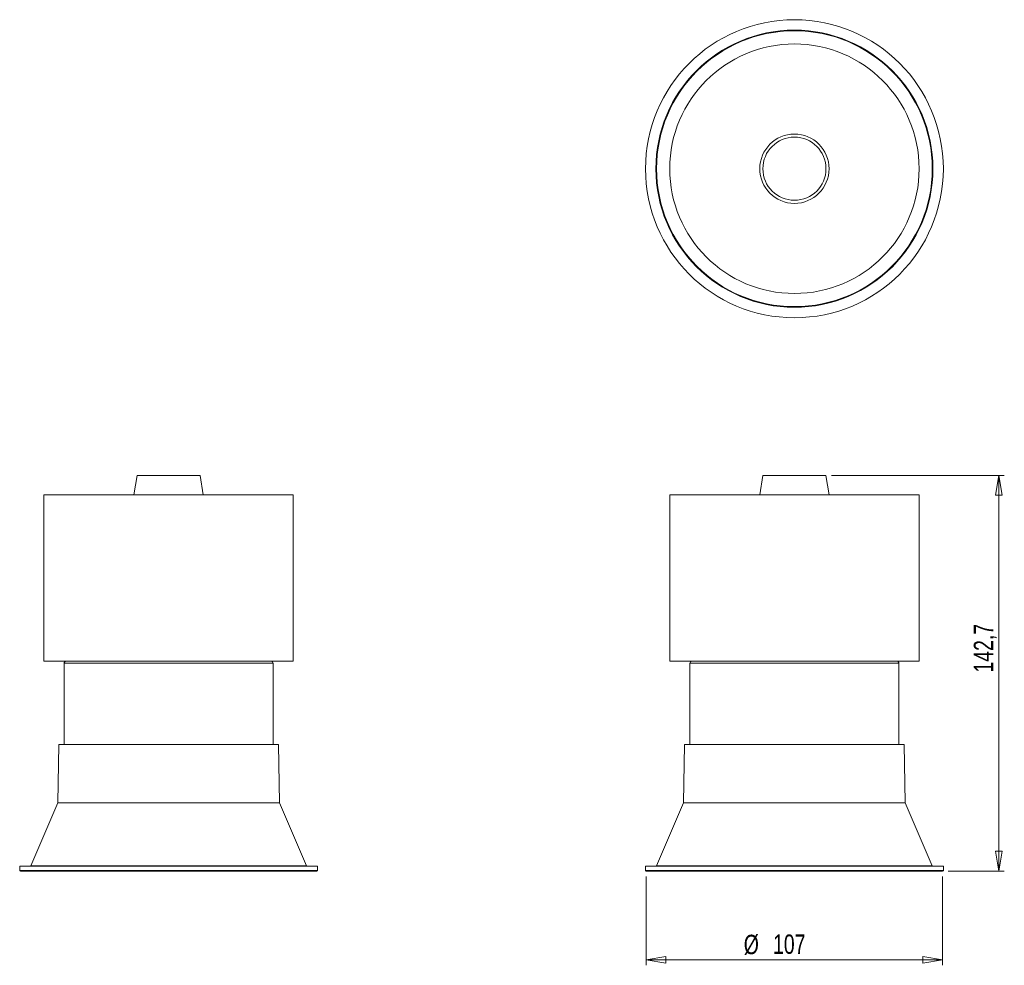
# Model space of a CAD drawing. Header units: millimetres. Extents: x 109 to 287, y 80 to 251.
import ezdxf

# ---------------------------------------------------------------- set-up
doc = ezdxf.new("R2010")
doc.units = ezdxf.units.MM
doc.styles.add('SLDTEXTSTYLE0', font='TXT', dxfattribs={"width": 0.75})
doc.dimstyles.new('SLDDIMSTYLE0', dxfattribs={"dimtxt": 3.5, "dimasz": 3.556, "dimexe": 0, "dimexo": 0.0625, "dimgap": 0.875, "dimtad": 1, "dimlfac": 2, "dimrnd": 1e-09, "dimzin": 12, "dimdsep": 46, "dimtxsty": 'SLDTEXTSTYLE0', "dimblk1": 'CLOSED', "dimblk2": 'CLOSED', "dimsah": 1, "dimcen": 0.09, "dimadec": 0, "dimazin": 3, "dimtfac": 1, "dimtofl": 0, "dimtmove": 0, "dimatfit": 3, "dimldrblk": 'CLOSED', "dimfxl": 1, "dimfrac": 2, "dimtolj": 1, "dimtzin": 12, "dimarcsym": 0})
doc.dimstyles.new('SLDDIMSTYLE1', dxfattribs={"dimtxt": 3.5, "dimasz": 3.556, "dimexe": 0, "dimexo": 0.0625, "dimgap": 0.875, "dimtad": 1, "dimdec": 1, "dimlfac": 2, "dimrnd": 1e-09, "dimzin": 12, "dimdsep": 46, "dimtxsty": 'SLDTEXTSTYLE0', "dimblk1": 'CLOSED', "dimblk2": 'CLOSED', "dimsah": 1, "dimcen": 0.09, "dimadec": 0, "dimazin": 3, "dimtfac": 1, "dimtdec": 1, "dimtofl": 0, "dimtmove": 0, "dimatfit": 3, "dimldrblk": 'CLOSED', "dimfxl": 1, "dimfrac": 2, "dimtolj": 1, "dimtzin": 12, "dimarcsym": 0})

# ---------------------------------------------------------------- blocks, each defined once
blk = doc.blocks.new('_CLOSED')
at = {"color": 0, "linetype": 'ByBlock', "lineweight": -2}
for p, q in [((-1, 0.166667), (0, 0)), ((-1, 0.166667), (-1, -0.166667)), ((0, 0), (-1, -0.166667)), ((0, 0), (-1, 0))]:
    blk.add_line(p, q, dxfattribs=at)
blk = doc.blocks.new('_D')
at = {"color": 7, "linetype": 'Continuous', "lineweight": 0}
for p, q in [((222.05, 96.46), (222.05, 80.46)), ((275.55, 96.46), (275.55, 80.46)), ((275.55, 81.46), (222.05, 81.46))]:
    blk.add_line(p, q, dxfattribs=at)
at = {"color": 7, "linetype": 'Continuous', "lineweight": 0, "xscale": 3.556, "yscale": 3.556, "rotation": 180}
blk.add_blockref('_CLOSED', (222.05, 81.46), dxfattribs=at)
at = {"color": 7, "linetype": 'Continuous', "lineweight": 0, "xscale": 3.556, "yscale": 3.556}
blk.add_blockref('_CLOSED', (275.55, 81.46), dxfattribs=at)
at = {"color": 7, "linetype": 'Continuous', "lineweight": 0, "char_height": 3.5, "attachment_point": 1, "style": 'SLDTEXTSTYLE0'}
for s, insert in [('%%c', (239.66, 85.97)), ('107', (244.94, 86.02))]:
    blk.add_mtext(s, dxfattribs=dict(at, insert=insert))
blk = doc.blocks.new('_D_1')
at = {"color": 7, "linetype": 'Continuous', "lineweight": 0}
for p, q in [((255.5, 168.81), (286.68, 168.81)), ((285.68, 168.81), (285.68, 97.46)), ((276.55, 97.46), (286.68, 97.46))]:
    blk.add_line(p, q, dxfattribs=at)
at = {"color": 7, "linetype": 'Continuous', "lineweight": 0, "xscale": 3.556, "yscale": 3.556}
for p, rotation in [((285.68, 168.81), 90), ((285.68, 97.46), 270)]:
    blk.add_blockref('_CLOSED', p, dxfattribs=dict(at, rotation=rotation))
at = {"color": 7, "linetype": 'Continuous', "lineweight": 0, "insert": (281.17, 133.25), "char_height": 3.5, "attachment_point": 1, "rotation": 90, "style": 'SLDTEXTSTYLE0'}
blk.add_mtext('142,7', dxfattribs=at)

msp = doc.modelspace()

# ---------------------------------------------------------------- linework, layer by layer
at = {"color": 7, "linetype": 'Continuous', "lineweight": 15}
for p, q in [((130.1807, 168.8092), (129.6264, 165.3092)), ((130.1807, 168.8092), (141.5417, 168.8092)), ((141.5417, 168.8092), (141.572, 168.8092)), ((142.1264, 165.3092), (141.572, 168.8092)), ((243.1068, 168.8092), (242.5524, 165.3092)), ((243.1068, 168.8092), (248.2155, 168.8092)), ((248.2155, 168.8092), (254.4981, 168.8092)), ((255.0524, 165.3092), (254.4981, 168.8092)), ((113.3764, 165.3092), (113.3764, 135.3092)), ((113.3764, 165.3092), (158.2566, 165.3092)), ((158.2566, 165.3092), (158.3764, 165.3092)), ((158.3764, 135.3092), (158.3764, 165.3092)), ((226.3024, 165.3092), (226.3024, 135.3092)), ((226.3024, 165.3092), (246.4838, 165.3092)), ((246.4838, 165.3092), (271.3024, 165.3092)), ((271.3024, 135.3092), (271.3024, 165.3092)), ((113.3764, 135.3092), (158.2566, 135.3092)), ((158.2566, 135.3092), (158.3764, 135.3092)), ((226.3024, 135.3092), (246.4838, 135.3092)), ((246.4838, 135.3092), (271.3024, 135.3092)), ((117.0264, 134.9592), (117.0264, 120.3092)), ((154.7264, 120.3092), (154.7264, 134.9592)), ((229.9524, 134.9592), (229.9524, 120.3092)), ((267.6524, 120.3092), (267.6524, 134.9592)), ((116.0604, 120.3092), (115.8764, 109.7644)), ((116.0604, 120.3092), (155.6923, 120.3092)), ((155.8764, 109.7644), (155.6923, 120.3092)), ((228.9865, 120.3092), (228.8024, 109.7644)), ((228.9865, 120.3092), (268.6184, 120.3092)), ((268.8024, 109.7644), (268.6184, 120.3092)), ((115.8764, 109.7644), (110.9995, 98.3849)), ((155.8764, 109.7644), (115.8764, 109.7644)), ((160.7533, 98.3849), (155.8764, 109.7644)), ((228.8024, 109.7644), (223.9255, 98.3849)), ((268.8024, 109.7644), (228.8024, 109.7644)), ((273.6794, 98.3849), (268.8024, 109.7644)), ((109.0014, 98.3092), (109.0014, 97.5842)), ((109.0014, 98.3092), (162.7514, 98.3092)), ((162.7514, 97.5842), (162.7514, 98.3092)), ((221.9274, 98.3092), (221.9274, 97.5842)), ((221.9274, 98.3092), (248.8024, 98.3092)), ((248.8024, 98.3092), (275.6774, 98.3092)), ((275.6774, 97.5842), (275.6774, 98.3092)), ((162.6264, 97.4592), (109.1264, 97.4592)), ((275.5524, 97.4592), (222.0524, 97.4592))]:
    msp.add_line(p, q, dxfattribs=at)
at = {"color": 8, "linetype": 'Continuous', "lineweight": 15}
for p, q in [((154.7264, 134.9592), (117.0264, 134.9592)), ((248.8995, 134.9592), (229.9524, 134.9592)), ((267.6524, 134.9592), (248.8995, 134.9592)), ((110.9995, 98.3849), (160.7533, 98.3849)), ((223.9255, 98.3849), (248.8024, 98.3849)), ((248.8024, 98.3849), (273.6794, 98.3849)), ((109.0014, 97.5842), (162.7514, 97.5842)), ((221.9274, 97.5842), (275.6774, 97.5842))]:
    msp.add_line(p, q, dxfattribs=at)
at = {"color": 7, "linetype": 'Continuous', "lineweight": 15}
for radius in [26.875, 24.9918, 24.8769, 22.5, 6.25, 5.6957]:
    msp.add_circle((248.8024, 224.1232), radius, dxfattribs=at)
for centre, radius, start, end in [((117.3764, 134.9592), 0.35, 90, 180), ((154.3764, 134.9592), 0.35, 0, 90), ((230.3024, 134.9592), 0.35, 90, 180), ((267.3024, 134.9592), 0.35, 0, 90), ((110.8846, 98.4342), 0.125, 270, 336.801409), ((160.8682, 98.4342), 0.125, 203.198591, 270), ((223.8106, 98.4342), 0.125, 270, 336.801409), ((273.7942, 98.4342), 0.125, 203.198591, 270), ((109.1264, 97.5842), 0.125, 180, 270), ((162.6264, 97.5842), 0.125, 270, 0), ((222.0524, 97.5842), 0.125, 180, 270), ((275.5524, 97.5842), 0.125, 270, 0)]:
    msp.add_arc(centre, radius, start, end, dxfattribs=at)

# ---------------------------------------------------------------- dimensions: what is measured, and where the dimension line sits
at = {"color": 7, "linetype": 'Continuous', "lineweight": 0}
dim = msp.add_linear_dim(base=(285.6774, 97.4592), p1=(254.4981, 168.8092), p2=(275.5524, 97.4592), angle=90, dimstyle='SLDDIMSTYLE1', dxfattribs=at)
dim.commit()
dim.dimension.update_dxf_attribs({"geometry": '_D_1', "text_midpoint": (285.6774, 139.0685), "dimtype": 160})
dim = msp.add_linear_dim(base=(222.0524, 81.4592), p1=(275.5524, 97.4592), p2=(222.0524, 97.4592), text='%%c<>', dimstyle='SLDDIMSTYLE0', dxfattribs=at)
dim.commit()
dim.dimension.update_dxf_attribs({"geometry": '_D', "text_midpoint": (246.1753, 81.4592), "dimtype": 160})

doc.saveas('drawing.dxf')
